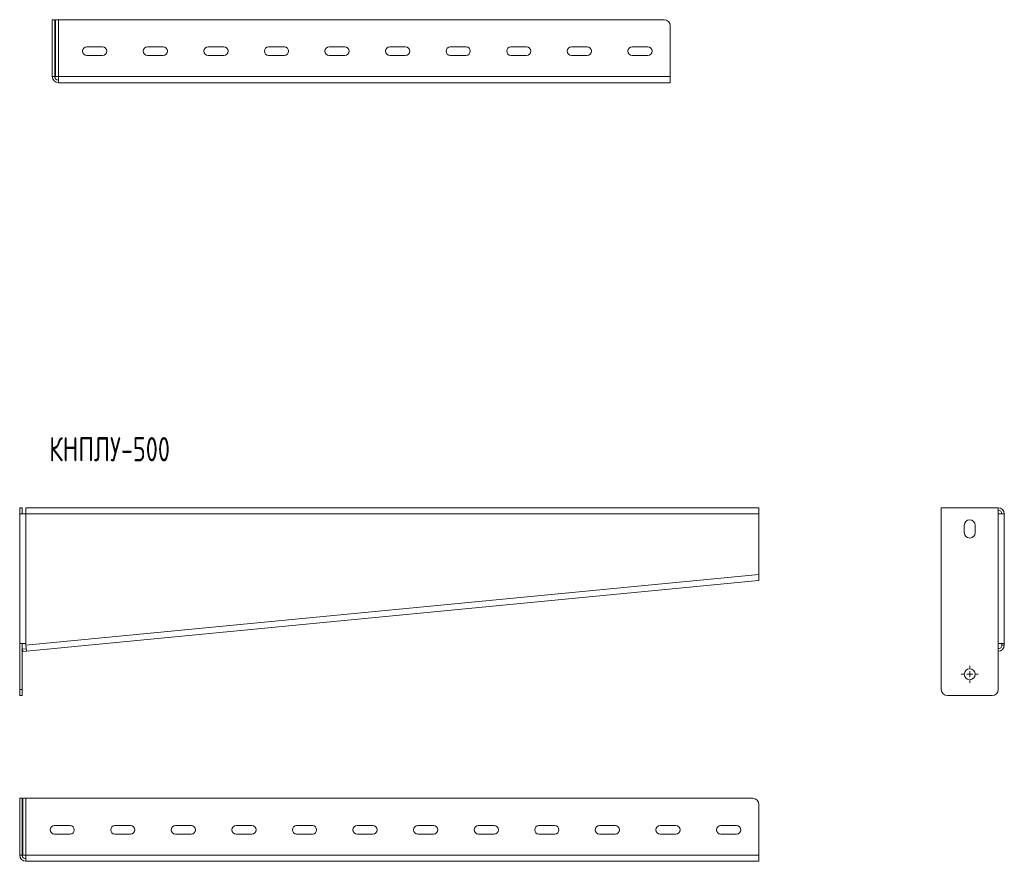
# Model space of a CAD drawing. Header units: millimetres. Extents: x -305 to 508, y -1132 to 292.
# Tile 1 of 4: x -305 to 508, y -1132 to -438. Entities that reach past the tile are written whole.
import ezdxf

# ---------------------------------------------------------------- set-up
doc = ezdxf.new("R2010")
doc.units = ezdxf.units.MM
doc.styles.add('SLDTEXTSTYLE0', font='TXT', dxfattribs={"width": 0.7, "bigfont": 'bigfont'})

# ---------------------------------------------------------------- blocks, each defined once
blk = doc.blocks.new('SW_CENTERMARKSYMBOL_1')
at = {"color": 0, "linetype": 'Continuous', "lineweight": 0}
for p, q in [((-5, 0), (-7, 0)), ((0, 0), (-2.5, 0)), ((0, 5), (0, 7)), ((0, 0), (0, 2.5)), ((0, 0), (0, -2.5)), ((0, 0), (2.5, 0)), ((5, 0), (7, 0)), ((0, -5), (0, -7))]:
    blk.add_line(p, q, dxfattribs=at)

msp = doc.modelspace()

# ---------------------------------------------------------------- linework, layer by layer
at = {"color": 7, "linetype": 'Continuous', "lineweight": 15}
for p, q in [((-275.89, -437.7), (-277.89, -437.7)), ((-277.89, -484.7), (-277.89, -437.7)), ((-275.89, -484.7), (-275.89, -437.7)), ((-275.35, -484.7), (-275.35, -437.7)), ((-275.35, -437.7), (-272.89, -437.7)), ((-272.89, -484.7), (-272.89, -437.7)), ((-272.89, -437.7), (227.11, -437.7)), ((232.11, -484.7), (232.11, -442.7)), ((-249.39, -460.2), (-236.39, -460.2)), ((-199.39, -460.2), (-186.39, -460.2)), ((-149.39, -460.2), (-136.39, -460.2)), ((-99.39, -460.2), (-86.39, -460.2)), ((-49.39, -460.2), (-36.39, -460.2)), ((0.61, -460.2), (13.61, -460.2)), ((50.61, -460.2), (63.61, -460.2)), ((100.61, -460.2), (113.61, -460.2)), ((150.61, -460.2), (163.61, -460.2)), ((200.61, -460.2), (213.61, -460.2)), ((-236.39, -467.2), (-249.39, -467.2)), ((-186.39, -467.2), (-199.39, -467.2)), ((-136.39, -467.2), (-149.39, -467.2)), ((-86.39, -467.2), (-99.39, -467.2)), ((-36.39, -467.2), (-49.39, -467.2)), ((13.61, -467.2), (0.61, -467.2)), ((63.61, -467.2), (50.61, -467.2)), ((113.61, -467.2), (100.61, -467.2)), ((163.61, -467.2), (150.61, -467.2)), ((213.61, -467.2), (200.61, -467.2)), ((-275.89, -484.7), (-277.89, -484.7)), ((-272.89, -484.7), (-275.35, -484.7)), ((-272.89, -489.7), (-272.89, -484.7)), ((232.11, -484.7), (232.11, -489.7)), ((-272.89, -489.7), (232.11, -489.7)), ((-302.82, -840.6), (-304.82, -840.6)), ((-304.82, -845.6), (-304.82, -840.6)), ((-302.82, -845.6), (-302.82, -840.6)), ((-299.82, -845.6), (-299.82, -840.6)), ((-299.82, -840.6), (305.18, -840.6)), ((305.18, -840.6), (305.18, -845.6)), ((455.84, -840.6), (455.84, -990.6)), ((502.84, -840.6), (455.84, -840.6)), ((502.84, -845.6), (502.84, -840.6)), ((-304.82, -845.6), (-304.82, -952.6)), ((-304.82, -845.6), (-299.82, -845.6)), ((305.18, -895.69), (305.18, -845.6)), ((502.84, -845.6), (507.84, -845.6)), ((507.84, -952.6), (507.84, -845.6)), ((474.84, -855.1), (474.84, -861.1)), ((483.84, -861.1), (483.84, -855.1)), ((-299.2, -959.07), (305.05, -900.72)), ((-299.82, -952.6), (-304.82, -952.6)), ((-304.82, -990.6), (-304.82, -952.6)), ((-302.82, -990.6), (-302.82, -952.6)), ((-299.39, -957.08), (-302.38, -957.37)), ((-302.38, -957.37), (-302.18, -959.36)), ((-299.68, -954.09), (-299.82, -952.6)), ((-299.2, -959.07), (-299.68, -954.09)), ((502.84, -990.6), (502.84, -952.6)), ((507.84, -952.6), (502.84, -952.6)), ((505.84, -954.09), (505.84, -952.6)), ((507.84, -954.09), (507.84, -952.6)), ((-299.2, -959.07), (-302.18, -959.36)), ((-304.82, -995.6), (-304.82, -990.6)), ((-302.82, -990.6), (-302.82, -995.6)), ((-302.82, -995.6), (-304.82, -995.6)), ((460.84, -995.6), (497.84, -995.6)), ((-302.73, -1080.48), (-304.73, -1080.48)), ((-304.73, -1127.48), (-304.73, -1080.48)), ((-302.73, -1127.48), (-302.73, -1080.48)), ((-302.28, -1127.48), (-302.28, -1080.48)), ((-302.28, -1080.48), (-299.73, -1080.48)), ((-299.73, -1127.48), (-299.73, -1080.48)), ((-299.73, -1080.48), (300.27, -1080.48)), ((300.44, -1080.48), (300.44, -1080.48)), ((300.63, -1080.48), (300.63, -1080.49)), ((305.27, -1127.48), (305.27, -1085.48)), ((-276.23, -1102.98), (-263.23, -1102.98)), ((-226.23, -1102.98), (-213.23, -1102.98)), ((-176.23, -1102.98), (-163.23, -1102.98)), ((-126.23, -1102.98), (-113.23, -1102.98)), ((-76.23, -1102.98), (-63.23, -1102.98)), ((-26.23, -1102.98), (-13.23, -1102.98)), ((23.77, -1102.98), (36.77, -1102.98)), ((73.77, -1102.98), (86.77, -1102.98)), ((123.77, -1102.98), (136.77, -1102.98)), ((173.77, -1102.98), (186.77, -1102.98)), ((223.77, -1102.98), (236.77, -1102.98)), ((273.77, -1102.98), (286.77, -1102.98)), ((-263.23, -1109.98), (-276.23, -1109.98)), ((-213.23, -1109.98), (-226.23, -1109.98)), ((-163.23, -1109.98), (-176.23, -1109.98)), ((-113.23, -1109.98), (-126.23, -1109.98)), ((-63.23, -1109.98), (-76.23, -1109.98)), ((-13.23, -1109.98), (-26.23, -1109.98)), ((36.77, -1109.98), (23.77, -1109.98)), ((86.77, -1109.98), (73.77, -1109.98)), ((136.77, -1109.98), (123.77, -1109.98)), ((186.77, -1109.98), (173.77, -1109.98)), ((236.77, -1109.98), (223.77, -1109.98)), ((286.77, -1109.98), (273.77, -1109.98)), ((-302.73, -1127.48), (-304.73, -1127.48)), ((-299.73, -1127.48), (-302.28, -1127.48)), ((-299.73, -1132.48), (-299.73, -1127.48)), ((305.27, -1127.48), (305.27, -1132.48)), ((-299.73, -1132.48), (305.27, -1132.48))]:
    msp.add_line(p, q, dxfattribs=at)
at = {"color": 7, "linetype": 'Continuous', "lineweight": 0}
for p, q in [((-272.89, -484.7), (232.11, -484.7)), ((-299.82, -952.6), (-299.82, -845.6)), ((-299.82, -845.6), (305.18, -845.6)), ((502.84, -845.6), (502.84, -952.6)), ((-299.68, -954.09), (305.18, -895.69)), ((505.84, -954.09), (507.84, -954.09)), ((-304.82, -990.6), (-302.82, -990.6)), ((-299.73, -1127.48), (305.27, -1127.48))]:
    msp.add_line(p, q, dxfattribs=at)
at = {"color": 7, "linetype": 'Continuous', "lineweight": 15}
msp.add_circle((479.34, -978.1), 4.5, dxfattribs=at)
for centre, radius, start, end in [((227.11, -442.7), 5, 0, 90), ((-249.39, -463.7), 3.5, 90, 270), ((-236.39, -463.7), 3.5, 270, 90), ((-199.39, -463.7), 3.5, 90, 270), ((-186.39, -463.7), 3.5, 270, 90), ((-149.39, -463.7), 3.5, 90, 270), ((-136.39, -463.7), 3.5, 270, 90), ((-99.39, -463.7), 3.5, 90, 270), ((-86.39, -463.7), 3.5, 270, 90), ((-49.39, -463.7), 3.5, 90, 270), ((-36.39, -463.7), 3.5, 270, 90), ((0.61, -463.7), 3.5, 90, 270), ((13.61, -463.7), 3.5, 270, 90), ((50.61, -463.7), 3.5, 90, 270), ((63.61, -463.7), 3.5, 270, 90), ((100.61, -463.7), 3.5, 90, 270), ((113.61, -463.7), 3.5, 270, 90), ((150.61, -463.7), 3.5, 90, 270), ((163.61, -463.7), 3.5, 270, 90), ((200.61, -463.7), 3.5, 90, 270), ((213.61, -463.7), 3.5, 270, 90), ((-272.89, -484.7), 5, 180, 270), ((-272.89, -484.7), 3, 180, 270), ((502.84, -845.6), 5, 0, 90), ((502.84, -845.6), 3, 0, 90), ((479.34, -855.1), 4.5, 0, 180), ((479.34, -861.1), 4.5, 180, 0), ((502.85, -954.09), 2.99, 269.86737, 359.86675), ((502.85, -954.08), 4.99, 269.86737, 359.86675), ((460.84, -990.6), 5, 180, 270), ((497.84, -990.6), 5, 270, 0), ((300.27, -1085.48), 5, 0, 90), ((-276.23, -1106.48), 3.5, 90, 270), ((-263.23, -1106.48), 3.5, 270, 90), ((-226.23, -1106.48), 3.5, 90, 270), ((-213.23, -1106.48), 3.5, 270, 90), ((-176.23, -1106.48), 3.5, 90, 270), ((-163.23, -1106.48), 3.5, 270, 90), ((-126.23, -1106.48), 3.5, 90, 270), ((-113.23, -1106.48), 3.5, 270, 90), ((-76.23, -1106.48), 3.5, 90, 270), ((-63.23, -1106.48), 3.5, 270, 90), ((-26.23, -1106.48), 3.5, 90, 270), ((-13.23, -1106.48), 3.5, 270, 90), ((23.77, -1106.48), 3.5, 90, 270), ((36.77, -1106.48), 3.5, 270, 90), ((73.77, -1106.48), 3.5, 90, 270), ((86.77, -1106.48), 3.5, 270, 90), ((123.77, -1106.48), 3.5, 90, 270), ((136.77, -1106.48), 3.5, 270, 90), ((173.77, -1106.48), 3.5, 90, 270), ((186.77, -1106.48), 3.5, 270, 90), ((223.77, -1106.48), 3.5, 90, 270), ((236.77, -1106.48), 3.5, 270, 90), ((273.77, -1106.48), 3.5, 90, 270), ((286.77, -1106.48), 3.5, 270, 90), ((-299.73, -1127.48), 5, 180, 270), ((-299.73, -1127.48), 3, 180, 270)]:
    msp.add_arc(centre, radius, start, end, dxfattribs=at)
msp.add_open_spline([(305.18, -895.69), (305.19, -896.34), (305.2, -897), (305.22, -898.21), (305.22, -898.77), (305.21, -899.7), (305.2, -900.08), (305.14, -900.58), (305.11, -900.72), (305.05, -900.72)], degree=3, knots=[0, 0, 0, 0, 0.25, 0.25, 0.5, 0.5, 0.75, 0.75, 1, 1, 1, 1], dxfattribs=at)

# ---------------------------------------------------------------- block references
at = {"color": 7, "linetype": 'Continuous', "lineweight": 0}
msp.add_blockref('SW_CENTERMARKSYMBOL_1', (479.34, -978.1), dxfattribs=at)

# ---------------------------------------------------------------- texts
at = {"color": 7, "linetype": 'Continuous', "lineweight": 0, "insert": (-280.5, -782.28), "char_height": 20, "attachment_point": 1, "style": 'SLDTEXTSTYLE0'}
msp.add_mtext('\\M+1844B\\M+1844E\\M+18450\\M+1844C\\M+18454-500', dxfattribs=at)

doc.saveas('drawing.dxf')
